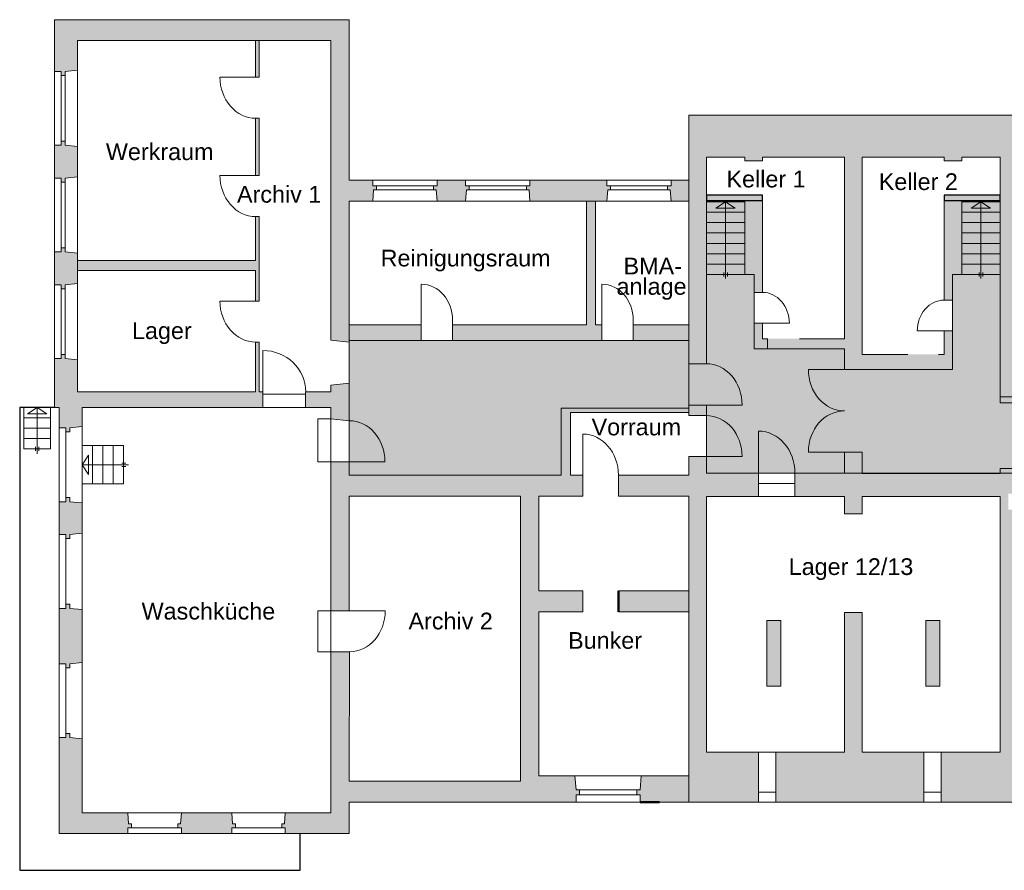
# Model space of a CAD drawing. Header units: inches. Extents: x -85 to 313, y 33 to 297.
# Tile 4 of 14: x 1 to 25, y 33 to 54. Entities that reach past the tile are written whole.
import ezdxf

# ---------------------------------------------------------------- set-up
doc = ezdxf.new("R2010")
doc.units = ezdxf.units.IN
doc.header["$MEASUREMENT"] = 0
doc.linetypes.add('AUSGEZOGEN', pattern=[0])
doc.linetypes.add('STRICHLINIE_S4', pattern=[0.9, 0.7, -0.2])
doc.layers.add('0_Feuerwehrelemente', color=7, linetype='Continuous', lineweight=13, true_color=0xb7d9b1)
for name, color, linetype, lineweight in [('1_Grundrisse', 10, 'Continuous', 25), ('XR$1$Fenster-Rahmen', 7, 'AUSGEZOGEN', 13), ('XR$1$Treppe Bauteile 1', 7, 'AUSGEZOGEN', 25), ('XR$1$Tür-Rahmen', 7, 'AUSGEZOGEN', 13), ('XR$1$Tür-Zarge', 7, 'AUSGEZOGEN', 13), ('XR$1$Türen', 7, 'AUSGEZOGEN', 35), ('XR$1$Wand Mauerwerk tr', 7, 'AUSGEZOGEN', 50), ('XR$2$STANDARD_1', 7, 'AUSGEZOGEN', 25)]:
    doc.layers.add(name, color=color, linetype=linetype, lineweight=lineweight)
doc.layers.add('1_Raumbezeichnung', color=7, linetype='Continuous', true_color=0x000000)
doc.layers.add('1_Schraffuren', color=7, linetype='Continuous')
doc.styles.add('ARIAL', font='arial.ttf')

msp = doc.modelspace()

# ---------------------------------------------------------------- hatches: boundary and pattern name
at = {"layer": '0_Feuerwehrelemente', "ltscale": 0.001, "true_color": 0x008351}
h = msp.add_hatch(color=126, dxfattribs=at)
h.dxf.hatch_style = 1
h.paths.add_polyline_path([(17.624, 49.535), (17.624, 45.493), (17.184, 45.493), (17.184, 44.469), (17.624, 44.469), (17.624, 42.786), (33.145, 42.786), (33.145, 37.958), (36.372, 37.958), (36.372, 39.224), (34.439, 39.224), (34.439, 46.893), (33.145, 46.893), (33.145, 45.854), (32.705, 45.854), (32.705, 50.891), (29.832, 50.891), (29.832, 49.901), (30.773, 49.901), (30.773, 46.606), (30.821, 46.101), (29.951, 44.676), (24.897, 44.676), (24.897, 49.535), (23.948, 49.535), (23.948, 47.704), (23.715, 47.704), (23.715, 45.349), (21.041, 45.349), (21.041, 45.864), (18.806, 45.864), (18.806, 47.704), (18.573, 47.704), (18.573, 49.535)])
at = {"layer": '0_Feuerwehrelemente', "ltscale": 0.001}
h = msp.add_hatch(color=256, dxfattribs=at)
h.dxf.hatch_style = 1
h.paths.add_polyline_path([(8.776, 46.069), (8.776, 42.735), (14.025, 42.735), (14.025, 44.391), (17.184, 44.391), (17.184, 46.069)])
at = {"layer": '1_Schraffuren', "ltscale": 0.001}
h = msp.add_hatch(color=256, dxfattribs=at)
h.dxf.hatch_style = 1
h.paths.add_polyline_path([(8.776, 54.017), (1.48, 54.017), (1.48, 52.737), (1.639, 52.737), (1.639, 52.635), (1.745, 52.635), (1.745, 52.737), (2.046, 52.767), (2.046, 53.499), (8.325, 53.499), (8.325, 46.073), (8.776, 46.028), (8.776, 49.525), (9.36, 49.525), (9.381, 49.799), (9.448, 49.799), (9.448, 49.901), (9.36, 49.901), (9.36, 50.043), (8.776, 50.043)])
h.paths.add_polyline_path([(2.046, 50.877), (1.745, 50.907), (1.745, 51.009), (1.639, 51.009), (1.639, 50.907), (1.48, 50.907), (1.48, 50.094), (1.639, 50.094), (1.639, 49.992), (1.745, 49.992), (1.745, 50.094), (2.046, 50.124)], flags=17)
h.paths.add_polyline_path([(2.046, 48.234), (1.745, 48.264), (1.745, 48.366), (1.639, 48.366), (1.639, 48.264), (1.48, 48.264), (1.48, 47.451), (1.639, 47.451), (1.639, 47.35), (1.745, 47.35), (1.745, 47.451), (2.046, 47.481)], flags=17)
h.paths.add_polyline_path([(6.636, 44.798), (6.548, 44.798), (6.548, 46.028), (6.459, 46.028), (6.459, 44.798), (5.575, 44.798), (2.046, 44.798), (2.046, 45.591), (1.745, 45.622), (1.745, 45.723), (1.639, 45.723), (1.639, 45.622), (1.48, 45.622), (1.48, 44.412), (1.595, 44.412), (1.595, 43.904), (1.754, 43.904), (1.754, 43.802), (1.86, 43.802), (1.86, 43.904), (2.161, 43.934), (2.161, 44.412), (6.636, 44.412)])
h.paths.add_polyline_path([(2.161, 42.044), (1.86, 42.074), (1.86, 42.176), (1.754, 42.176), (1.754, 42.074), (1.595, 42.074), (1.595, 41.261), (1.754, 41.261), (1.754, 41.16), (1.86, 41.16), (1.86, 41.261), (2.161, 41.292)])
h.paths.add_polyline_path([(2.161, 39.401), (1.86, 39.432), (1.86, 39.533), (1.754, 39.533), (1.754, 39.432), (1.595, 39.432), (1.595, 38.059), (1.754, 38.059), (1.754, 37.957), (1.86, 37.957), (1.86, 38.059), (2.161, 38.089)])
h.paths.add_polyline_path([(3.292, 34.37), (2.161, 34.37), (2.161, 36.199), (1.86, 36.229), (1.86, 36.331), (1.754, 36.331), (1.754, 36.229), (1.595, 36.229), (1.595, 33.851), (3.292, 33.851), (3.292, 33.993), (3.38, 33.993), (3.38, 34.095), (3.313, 34.095)])
h.paths.add_polyline_path([(5.868, 34.37), (4.619, 34.37), (4.598, 34.095), (4.53, 34.095), (4.53, 33.993), (4.619, 33.993), (4.619, 33.851), (5.868, 33.851), (5.868, 33.993), (5.956, 33.993), (5.956, 34.095), (5.889, 34.095)])
h.paths.add_polyline_path([(8.776, 34.633), (14.393, 34.633), (14.393, 34.816), (14.481, 34.816), (14.481, 34.938), (14.393, 34.938), (14.367, 35.283), (13.471, 35.283), (13.471, 39.349), (14.56, 39.349), (14.56, 39.867), (13.471, 39.867), (13.471, 42.216), (14.56, 42.216), (14.56, 42.735), (14.253, 42.735), (14.253, 44.289), (17.184, 44.289), (17.184, 44.391), (14.025, 44.391), (14.025, 42.735), (8.776, 42.735), (8.776, 43.066), (8.325, 43.066), (8.325, 39.374), (8.776, 39.374), (8.776, 42.216), (13.02, 42.216), (13.02, 35.152), (9.186, 35.152), (8.776, 35.152), (8.785, 38.357), (8.325, 38.357), (8.325, 34.37), (7.194, 34.37), (7.173, 34.095), (7.106, 34.095), (7.106, 33.993), (7.194, 33.993), (7.194, 33.851), (8.776, 33.851)])
h.paths.add_polyline_path([(17.184, 35.283), (16.011, 35.283), (15.985, 34.938), (15.896, 34.938), (15.896, 34.816), (15.985, 34.816), (15.985, 34.633), (16.462, 34.633), (17.184, 34.633)], flags=17)
h.paths.add_polyline_path([(17.184, 39.867), (15.444, 39.867), (15.444, 39.349), (17.184, 39.349)], flags=17)
h.paths.add_polyline_path([(18.91, 42.786), (17.624, 42.786), (17.624, 43.191), (17.184, 43.191), (17.184, 42.735), (15.444, 42.735), (15.444, 42.216), (17.184, 42.216), (17.184, 34.633), (18.91, 34.633), (18.91, 35.87), (17.624, 35.87), (17.624, 42.203), (18.91, 42.203), (18.91, 42.41)])
h.paths.add_polyline_path([(8.776, 45.012), (8.325, 44.966), (8.325, 44.798), (7.697, 44.798), (7.697, 44.412), (8.325, 44.412), (8.325, 44.127), (8.776, 44.082)])
h.paths.add_polyline_path([(10.559, 46.455), (8.776, 46.455), (8.776, 46.069), (10.559, 46.069), (10.559, 46.191)])
h.paths.add_polyline_path([(15.034, 46.455), (14.875, 46.455), (14.875, 48.64), (14.875, 49.525), (14.655, 49.525), (14.655, 48.376), (14.655, 46.455), (11.335, 46.455), (11.335, 46.069), (15.034, 46.069)])
h.paths.add_polyline_path([(15.158, 50.043), (13.251, 50.043), (13.251, 49.901), (13.163, 49.901), (13.163, 49.799), (13.23, 49.799), (13.251, 49.525), (15.158, 49.525), (15.179, 49.799), (15.246, 49.799), (15.246, 49.901), (15.158, 49.901)])
h.paths.add_polyline_path([(11.659, 50.043), (10.952, 50.043), (10.952, 49.901), (10.863, 49.901), (10.863, 49.799), (10.931, 49.799), (10.952, 49.525), (11.659, 49.525), (11.68, 49.799), (11.748, 49.799), (11.748, 49.901), (11.659, 49.901)])
h.paths.add_polyline_path([(17.184, 50.043), (16.75, 50.043), (16.75, 49.901), (16.661, 49.901), (16.661, 49.799), (16.729, 49.799), (16.75, 49.525), (17.184, 49.525)])
h.paths.add_polyline_path([(17.184, 46.455), (15.811, 46.455), (15.811, 46.069), (17.184, 46.069)])
h.paths.add_polyline_path([(17.624, 50.613), (18.573, 50.613), (18.573, 50.524), (19.013, 50.524), (19.013, 50.613), (21.041, 50.613), (21.041, 46.111), (19.137, 46.111), (19.137, 45.864), (21.041, 45.864), (21.041, 45.349), (23.371, 45.349), (23.371, 45.725), (21.481, 45.725), (21.481, 50.613), (23.508, 50.613), (23.508, 50.524), (23.948, 50.524), (23.948, 50.613), (24.897, 50.613), (24.897, 44.528), (25.337, 44.528), (25.337, 44.676), (29.435, 44.676), (29.435, 44.221), (29.875, 44.221), (29.875, 44.552), (30.153, 45.006), (29.792, 45.296), (29.722, 45.181), (25.337, 45.181), (25.337, 46.062), (25.467, 46.062), (25.467, 47.061), (25.337, 47.061), (25.337, 49.268), (25.579, 49.268), (25.579, 49.782), (25.665, 49.782), (25.665, 49.901), (25.337, 49.901), (25.337, 51.652), (17.184, 51.652), (17.184, 45.493), (17.624, 45.493), (17.624, 45.864)])
h.paths.add_polyline_path([(17.624, 44.469), (17.184, 44.469), (17.184, 44.207), (17.624, 44.207)])
h.paths.add_polyline_path([(26.752, 42.777), (25.337, 42.777), (25.337, 42.895), (24.897, 42.895), (24.897, 42.777), (21.481, 42.777), (21.481, 43.301), (21.041, 43.301), (21.041, 42.786), (19.816, 42.786), (19.816, 42.41), (19.816, 42.203), (21.041, 42.203), (21.041, 41.777), (21.481, 41.777), (21.481, 42.203), (24.897, 42.203), (24.897, 35.87), (23.439, 35.87), (23.439, 34.633), (26.718, 34.633), (26.718, 34.88), (26.631, 34.88), (26.631, 35.87), (25.337, 35.87), (25.337, 37.849), (25.449, 37.849), (25.449, 41.658), (25.665, 41.658), (25.665, 42.094), (25.665, 42.272), (26.752, 42.272)])
h.paths.add_polyline_path([(25.104, 42.272), (25.449, 42.272), (25.449, 41.876), (25.104, 41.876)], flags=16)
h.paths.add_polyline_path([(23.008, 35.87), (21.481, 35.87), (21.481, 39.333), (21.041, 39.333), (21.041, 35.87), (19.341, 35.87), (19.341, 34.633), (23.008, 34.633)])
h.paths.add_polyline_path([(19.462, 39.135), (19.117, 39.135), (19.117, 37.502), (19.462, 37.502)])
h.paths.add_polyline_path([(23.405, 39.135), (23.06, 39.135), (23.06, 37.502), (23.405, 37.502)], flags=17)
h.paths.add_polyline_path([(33.145, 43.291), (32.705, 43.291), (32.705, 42.777), (29.875, 42.777), (29.875, 43.232), (29.435, 43.232), (29.435, 42.777), (27.529, 42.777), (27.529, 42.272), (32.705, 42.272), (32.705, 37.324), (33.145, 37.324), (33.145, 37.453), (36.372, 37.453), (36.372, 34.484), (35.63, 34.484), (35.63, 33.97), (35.544, 33.97), (35.544, 33.851), (36.795, 33.851), (36.795, 33.97), (36.708, 33.97), (36.708, 34.484), (36.588, 34.484), (36.588, 38.086), (36.372, 38.086), (36.372, 37.958), (33.145, 37.958), (33.145, 39.224), (33.361, 39.224), (33.361, 39.6), (33.145, 39.6)])
h.paths.add_polyline_path([(33.145, 36.335), (32.705, 36.335), (32.705, 35.87), (31.42, 35.87), (31.42, 34.88), (31.333, 34.88), (31.333, 34.633), (32.705, 34.633), (32.705, 33.851), (34.595, 33.851), (34.595, 33.97), (34.508, 33.97), (34.508, 34.484), (33.145, 34.484)])
h.paths.add_polyline_path([(30.341, 35.87), (29.565, 35.87), (29.565, 34.88), (29.478, 34.88), (29.478, 34.633), (30.427, 34.633), (30.427, 34.88), (30.341, 34.88)], flags=17)
h.paths.add_polyline_path([(28.486, 35.87), (27.71, 35.87), (27.71, 34.88), (27.624, 34.88), (27.624, 34.633), (28.573, 34.633), (28.573, 34.88), (28.486, 34.88)], flags=17)
h.paths.add_polyline_path([(39.987, 39.818), (39.883, 39.818), (39.883, 39.719), (39.435, 39.719), (39.435, 39.6), (37.847, 39.6), (37.847, 39.224), (39.435, 39.224), (39.435, 34.484), (37.83, 34.484), (37.83, 33.97), (37.744, 33.97), (37.744, 33.851), (39.987, 33.851)])
h.paths.add_polyline_path([(36.984, 39.6), (36.855, 39.6), (36.855, 41.352), (39.435, 41.352), (39.435, 40.906), (39.883, 40.906), (39.883, 40.807), (39.987, 40.807), (39.987, 41.797), (39.883, 41.797), (39.883, 41.698), (39.435, 41.698), (39.435, 41.599), (36.855, 41.599), (36.855, 42.242), (36.639, 42.242), (36.639, 39.6), (34.767, 39.6), (34.767, 42.638), (34.439, 42.638), (34.439, 39.6), (34.224, 39.6), (34.224, 39.224), (36.372, 39.224), (36.372, 39.076), (36.588, 39.076), (36.588, 39.224), (36.984, 39.224)])
h.paths.add_polyline_path([(39.987, 45.211), (39.883, 45.211), (39.883, 45.112), (39.435, 45.112), (39.435, 44.32), (34.767, 44.32), (34.767, 45.013), (34.439, 45.013), (34.439, 43.677), (34.767, 43.677), (34.767, 44.073), (39.435, 44.073), (39.435, 43.182), (39.883, 43.182), (39.883, 43.083), (39.987, 43.083)])
h.paths.add_polyline_path([(39.987, 54.017), (38.52, 54.017), (38.52, 53.899), (38.606, 53.899), (38.606, 53.384), (39.435, 53.384), (39.435, 47.398), (37.45, 47.398), (37.45, 46.893), (39.435, 46.893), (39.435, 46.596), (39.883, 46.596), (39.883, 46.497), (39.987, 46.497)])
h.paths.add_polyline_path([(30.773, 49.901), (29.832, 49.901), (29.832, 50.891), (30.764, 50.891), (30.764, 51.652), (29.392, 51.652), (29.392, 49.901), (29.064, 49.901), (29.064, 49.782), (29.151, 49.782), (29.151, 49.268), (30.333, 49.268), (30.333, 46.18), (30.263, 46.066), (30.623, 45.776), (30.821, 46.101), (31.023, 46.101), (31.023, 46.606), (30.773, 46.606)])
h.paths.add_polyline_path([(27.856, 49.782), (27.943, 49.782), (27.943, 49.901), (26.787, 49.901), (26.787, 49.782), (26.873, 49.782), (26.873, 49.268), (27.856, 49.268)], flags=17)
h.paths.add_polyline_path([(33.145, 53.384), (33.689, 53.384), (33.689, 53.899), (33.775, 53.899), (33.775, 54.017), (32.705, 54.017), (32.705, 51.652), (31.799, 51.652), (31.799, 50.891), (32.705, 50.891), (32.705, 47.497), (33.145, 47.497)])
h.paths.add_polyline_path([(18.806, 47.261), (19.013, 47.261), (19.013, 49.535), (18.573, 49.535), (18.573, 47.704), (18.806, 47.704)], flags=17)
h.paths.add_polyline_path([(19.013, 46.499), (18.806, 46.499), (18.806, 45.864), (19.137, 45.864), (19.137, 46.111), (19.013, 46.111)], flags=17)
h.paths.add_polyline_path([(23.508, 47.07), (23.715, 47.07), (23.715, 47.704), (23.948, 47.704), (23.948, 49.535), (23.508, 49.535)], flags=17)
h.paths.add_polyline_path([(23.715, 46.308), (23.508, 46.308), (23.508, 45.725), (23.371, 45.725), (23.371, 45.349), (23.715, 45.349)], flags=17)
h.paths.add_polyline_path([(33.343, 46.893), (33.343, 47.398), (33.145, 47.398), (33.145, 47.497), (32.705, 47.497), (32.705, 46.606), (32.489, 46.606), (32.489, 46.101), (32.705, 46.101), (32.705, 45.854), (33.145, 45.854), (33.145, 46.893)])
h.paths.add_polyline_path([(34.333, 47.398), (34.333, 46.893), (34.439, 46.893), (34.439, 46.052), (34.767, 46.052), (34.767, 46.893), (36.76, 46.893), (36.76, 47.398), (36.51, 47.398), (36.51, 53.384), (37.14, 53.384), (37.14, 53.899), (37.226, 53.899), (37.226, 54.017), (35.069, 54.017), (35.069, 53.899), (35.155, 53.899), (35.155, 53.384), (36.07, 53.384), (36.07, 47.398)])
h = msp.add_hatch(color=256, dxfattribs=at)
h.dxf.hatch_style = 1
h.paths.add_polyline_path([(6.548, 49.138), (6.459, 49.138), (6.459, 48.047), (2.046, 48.047), (2.046, 47.807), (6.459, 47.807), (6.459, 47.045), (6.548, 47.045)])
h.paths.add_polyline_path([(6.548, 51.575), (6.459, 51.575), (6.459, 50.345), (6.459, 50.155), (6.548, 50.155), (6.548, 50.917)])
h.paths.add_polyline_path([(6.548, 53.499), (6.459, 53.499), (6.459, 52.592), (6.548, 52.592)])
h = msp.add_hatch(color=256, dxfattribs=at)
h.dxf.hatch_style = 1
h.paths.add_polyline_path([(17.624, 49.535), (19.013, 49.535), (19.013, 49.673), (17.624, 49.673)])
h = msp.add_hatch(color=256, dxfattribs=at)
h.dxf.hatch_style = 1
h.paths.add_polyline_path([(23.508, 49.535), (24.897, 49.535), (24.897, 49.673), (23.508, 49.673)])

# ---------------------------------------------------------------- linework, layer by layer
at = {"layer": '0_Feuerwehrelemente', "color": 126, "ltscale": 0.001, "true_color": 0x008351}
msp.add_lwpolyline([(29.951, 44.676), (24.897, 44.676), (24.897, 49.535), (23.948, 49.535), (23.948, 47.704), (23.715, 47.704), (23.715, 45.349), (21.041, 45.349), (21.041, 45.864), (18.806, 45.864), (18.806, 47.704), (18.573, 47.704), (18.573, 49.535), (17.624, 49.535), (17.624, 45.493), (17.184, 45.493), (17.184, 44.469), (17.624, 44.469), (17.624, 42.786), (33.145, 42.786)], dxfattribs=at)
at = {"layer": '0_Feuerwehrelemente', "ltscale": 0.001}
msp.add_lwpolyline([(8.776, 46.069), (8.776, 42.735), (14.025, 42.735), (14.025, 44.391), (17.184, 44.391), (17.184, 46.069)], close=True, dxfattribs=at)
at = {"layer": '1_Grundrisse', "color": 7, "ltscale": 0.001}
for points in [[(17.624, 49.535), (19.013, 49.535), (19.013, 49.673), (17.624, 49.673)], [(23.508, 49.535), (24.897, 49.535), (24.897, 49.673), (23.508, 49.673)]]:
    msp.add_lwpolyline(points, close=True, dxfattribs=at)
msp.add_lwpolyline([(1.48, 44.412), (0.615, 44.412), (0.615, 32.942), (7.56, 32.942), (7.56, 33.851)], dxfattribs=at)
at = {"layer": 'XR$1$Fenster-Rahmen', "color": 7, "linetype": 'AUSGEZOGEN', "lineweight": 13}
for p, q in [((1.639, 52.635), (1.639, 51.009)), ((1.745, 52.635), (1.745, 51.009)), ((1.639, 49.992), (1.639, 48.366)), ((1.745, 49.992), (1.745, 48.366)), ((10.863, 49.901), (9.448, 49.901)), ((9.448, 49.799), (10.863, 49.799)), ((11.748, 49.901), (13.163, 49.901)), ((13.163, 49.799), (11.748, 49.799)), ((15.246, 49.901), (16.661, 49.901)), ((16.661, 49.799), (15.246, 49.799)), ((1.48, 47.451), (1.48, 48.264)), ((2.046, 47.481), (2.046, 48.234)), ((1.639, 45.723), (1.639, 47.35)), ((1.745, 45.723), (1.745, 47.35)), ((17.624, 45.493), (17.624, 45.864)), ((1.754, 42.176), (1.754, 43.802)), ((1.754, 41.16), (1.754, 39.533)), ((1.754, 37.957), (1.754, 36.331)), ((1.595, 36.229), (1.754, 36.229)), ((1.754, 36.229), (1.754, 36.331)), ((1.754, 36.331), (1.86, 36.331)), ((1.86, 36.331), (1.86, 36.229)), ((1.86, 36.229), (2.161, 36.199)), ((14.481, 34.938), (15.896, 34.938)), ((18.91, 34.88), (19.341, 34.88)), ((23.008, 34.88), (23.439, 34.88)), ((14.481, 34.816), (15.896, 34.816)), ((4.53, 33.993), (3.38, 33.993)), ((5.956, 33.993), (7.106, 33.993))]:
    msp.add_line(p, q, dxfattribs=at)
for points in [[(1.48, 52.737), (1.48, 50.907), (1.639, 50.907), (1.639, 51.009), (1.745, 51.009), (1.745, 50.907), (2.046, 50.877), (2.046, 52.767), (1.745, 52.737), (1.745, 52.635), (1.639, 52.635), (1.639, 52.737), (1.48, 52.737)], [(10.952, 49.525), (10.931, 49.799), (10.863, 49.799), (10.863, 49.901), (10.952, 49.901), (10.952, 50.043), (9.36, 50.043), (9.36, 49.901), (9.448, 49.901), (9.448, 49.799), (9.381, 49.799), (9.36, 49.525), (10.952, 49.525)], [(10.952, 50.043), (10.952, 49.901), (10.863, 49.901), (10.863, 49.799), (10.931, 49.799), (10.952, 49.525), (11.659, 49.525), (11.68, 49.799), (11.748, 49.799), (11.748, 49.901), (11.659, 49.901), (11.659, 50.043), (10.952, 50.043)], [(11.659, 49.525), (11.68, 49.799), (11.748, 49.799), (11.748, 49.901), (11.659, 49.901), (11.659, 50.043), (13.251, 50.043), (13.251, 49.901), (13.163, 49.901), (13.163, 49.799), (13.23, 49.799), (13.251, 49.525), (11.659, 49.525)], [(15.158, 49.525), (15.179, 49.799), (15.246, 49.799), (15.246, 49.901), (15.158, 49.901), (15.158, 50.043), (16.75, 50.043), (16.75, 49.901), (16.661, 49.901), (16.661, 49.799), (16.729, 49.799), (16.75, 49.525), (15.158, 49.525)], [(18.91, 34.633), (18.91, 35.87), (19.341, 35.87), (19.341, 34.633), (18.91, 34.633)], [(23.008, 34.633), (23.008, 35.87), (23.439, 35.87), (23.439, 34.633), (23.008, 34.633)], [(14.393, 34.633), (15.985, 34.633), (15.985, 34.816), (15.896, 34.816), (15.896, 34.938), (15.985, 34.938), (16.011, 35.283), (14.367, 35.283), (14.393, 34.938), (14.481, 34.938), (14.481, 34.816), (14.393, 34.816), (14.393, 34.633)], [(4.619, 34.37), (4.598, 34.095), (4.53, 34.095), (4.53, 33.993), (4.619, 33.993), (4.619, 33.851), (3.292, 33.851), (3.292, 33.993), (3.38, 33.993), (3.38, 34.095), (3.313, 34.095), (3.292, 34.37), (4.619, 34.37)], [(4.619, 34.37), (5.868, 34.37), (5.889, 34.095), (5.956, 34.095), (5.956, 33.993), (5.868, 33.993), (5.868, 33.851), (4.619, 33.851), (4.619, 33.993), (4.53, 33.993), (4.53, 34.095), (4.598, 34.095), (4.619, 34.37)], [(5.868, 34.37), (5.889, 34.095), (5.956, 34.095), (5.956, 33.993), (5.868, 33.993), (5.868, 33.851), (7.194, 33.851), (7.194, 33.993), (7.106, 33.993), (7.106, 34.095), (7.173, 34.095), (7.194, 34.37), (5.868, 34.37)]]:
    msp.add_lwpolyline(points, close=True, dxfattribs=at)
for points in [[(1.48, 50.907), (1.639, 50.907), (1.639, 51.009), (1.745, 51.009), (1.745, 50.907), (2.046, 50.877), (2.046, 50.124), (1.745, 50.094), (1.745, 49.992), (1.639, 49.992), (1.639, 50.094), (1.48, 50.094), (1.48, 50.907), (1.639, 50.907), (1.639, 51.009), (1.745, 51.009), (1.745, 50.907), (2.046, 50.877)], [(1.48, 50.094), (1.48, 48.264), (1.639, 48.264), (1.639, 48.366), (1.745, 48.366), (1.745, 48.264), (2.046, 48.234), (2.046, 50.124), (1.745, 50.094), (1.745, 49.992), (1.639, 49.992), (1.639, 50.094), (1.48, 50.094)], [(1.48, 48.264), (1.639, 48.264), (1.639, 48.366), (1.745, 48.366), (1.745, 48.264), (2.046, 48.234)], [(1.48, 47.451), (1.639, 47.451), (1.639, 47.35), (1.745, 47.35), (1.745, 47.451), (2.046, 47.481)], [(1.48, 45.622), (1.48, 47.451), (1.639, 47.451), (1.639, 47.35), (1.745, 47.35), (1.745, 47.451), (2.046, 47.481), (2.046, 45.591), (1.745, 45.622), (1.745, 45.723), (1.639, 45.723), (1.639, 45.622), (1.48, 45.622)], [(1.595, 43.904), (1.754, 43.904), (1.754, 43.802), (1.86, 43.802), (1.86, 43.904), (2.161, 43.934)], [(1.595, 42.074), (1.595, 43.904), (1.754, 43.904), (1.754, 43.802), (1.86, 43.802), (1.86, 43.904), (2.161, 43.934), (2.161, 42.044), (1.86, 42.074), (1.86, 42.176), (1.754, 42.176), (1.754, 42.074), (1.595, 42.074)], [(1.595, 42.074), (1.754, 42.074), (1.754, 42.176), (1.86, 42.176), (1.86, 42.074), (2.161, 42.044), (2.161, 41.292), (1.86, 41.261), (1.86, 41.16), (1.754, 41.16), (1.754, 41.261), (1.595, 41.261), (1.595, 42.074), (1.754, 42.074), (1.754, 42.176), (1.86, 42.176), (1.86, 42.074), (2.161, 42.044)], [(1.595, 41.261), (1.595, 39.432), (1.754, 39.432), (1.754, 39.533), (1.86, 39.533), (1.86, 39.432), (2.161, 39.401), (2.161, 41.292), (1.86, 41.261), (1.86, 41.16), (1.754, 41.16), (1.754, 41.261), (1.595, 41.261)], [(1.595, 38.059), (1.595, 36.229), (1.754, 36.229), (1.754, 36.331), (1.86, 36.331), (1.86, 36.229), (2.161, 36.199), (2.161, 38.089), (1.86, 38.059), (1.86, 37.957), (1.754, 37.957), (1.754, 38.059), (1.595, 38.059)]]:
    msp.add_lwpolyline(points, dxfattribs=at)
at = {"layer": 'XR$1$Treppe Bauteile 1', "color": 7, "linetype": 'AUSGEZOGEN', "lineweight": 13}
for p, q in [((17.624, 49.505), (18.573, 49.505)), ((18.099, 49.505), (17.86, 49.347)), ((18.099, 49.505), (18.099, 47.605)), ((18.099, 49.505), (18.338, 49.347)), ((24.897, 49.505), (23.948, 49.505)), ((24.423, 49.505), (24.184, 49.347)), ((24.423, 49.505), (24.423, 47.605)), ((24.423, 49.505), (24.662, 49.347)), ((17.86, 49.347), (18.338, 49.347)), ((24.184, 49.347), (24.662, 49.347)), ((17.624, 49.248), (18.573, 49.248)), ((24.897, 49.248), (23.948, 49.248)), ((17.624, 48.991), (18.573, 48.991)), ((24.897, 48.991), (23.948, 48.991)), ((17.624, 48.733), (18.573, 48.733)), ((24.897, 48.733), (23.948, 48.733)), ((17.624, 48.476), (18.573, 48.476)), ((24.897, 48.476), (23.948, 48.476)), ((17.624, 48.219), (18.573, 48.219)), ((24.897, 48.219), (23.948, 48.219)), ((17.624, 47.962), (18.573, 47.962)), ((24.897, 47.962), (23.948, 47.962)), ((17.624, 47.704), (18.573, 47.704)), ((18.056, 47.754), (18.056, 47.655)), ((18.142, 47.754), (18.142, 47.655)), ((24.897, 47.704), (23.948, 47.704)), ((24.38, 47.754), (24.38, 47.655)), ((24.466, 47.754), (24.466, 47.655)), ((0.718, 43.383), (0.718, 44.412)), ((1.048, 44.412), (0.808, 44.254)), ((1.048, 44.412), (1.048, 43.265)), ((1.048, 44.412), (1.287, 44.254)), ((1.377, 43.383), (1.377, 44.412)), ((1.377, 44.155), (0.718, 44.155)), ((0.808, 44.254), (1.287, 44.254)), ((1.377, 43.897), (0.718, 43.897)), ((1.377, 43.64), (0.718, 43.64)), ((1.004, 43.432), (1.004, 43.333)), ((1.091, 43.432), (1.091, 43.333)), ((3.19, 43.464), (2.161, 43.464)), ((2.418, 43.464), (2.418, 42.515)), ((2.676, 43.464), (2.676, 42.515)), ((2.933, 43.464), (2.933, 42.515)), ((3.19, 43.464), (3.19, 42.515)), ((1.377, 43.383), (0.718, 43.383)), ((2.161, 42.989), (2.319, 43.228)), ((2.319, 42.75), (2.319, 43.228)), ((2.161, 42.989), (3.309, 42.989)), ((2.161, 42.989), (2.319, 42.75)), ((3.141, 43.032), (3.24, 43.032)), ((3.141, 42.946), (3.24, 42.946)), ((3.19, 42.515), (2.161, 42.515))]:
    msp.add_line(p, q, dxfattribs=at)
at = {"layer": 'XR$1$Tür-Rahmen', "color": 7, "linetype": 'AUSGEZOGEN', "lineweight": 13}
for p, q in [((10.559, 46.573), (10.559, 47.464)), ((15.034, 46.573), (15.034, 47.464)), ((18.806, 46.499), (19.678, 46.499)), ((23.715, 46.308), (22.844, 46.308)), ((6.636, 44.798), (6.636, 45.822)), ((21.041, 45.349), (20.148, 45.349)), ((18.91, 42.786), (18.91, 43.825)), ((21.041, 43.301), (20.148, 43.301))]:
    msp.add_line(p, q, dxfattribs=at)
for centre, major_axis, ratio, start_param, end_param in [((10.559, 46.573), (0, 0.891), 0.871894, 4.712389, 6.283185), ((15.034, 46.573), (0, 0.891), 0.871894, 4.712389, 6.283185), ((19.013, 46.499), (0, -0.762), 0.871894, 1.570796, 3.141593), ((6.636, 44.798), (-1.063, 0), 0.962605, 3.141593, 4.712389), ((21.041, 45.349), (0, 1.024), 0.871894, 1.570796, 3.141593), ((21.041, 43.301), (0, -1.024), 0.871894, 3.141593, 4.712389), ((18.91, 42.786), (0, 1.039), 0.871894, 4.712389, 6.283185)]:
    msp.add_ellipse(centre, major_axis=major_axis, ratio=ratio, start_param=start_param, end_param=end_param, dxfattribs=at)
at = {"layer": 'XR$1$Tür-Rahmen', "color": 7, "linetype": 'AUSGEZOGEN', "lineweight": 13, "extrusion": (0, 0, -1)}
msp.add_ellipse((23.508, 46.308), major_axis=(0, -0.762), ratio=0.871894, start_param=1.570796, end_param=3.141593, dxfattribs=at)
at = {"layer": 'XR$1$Tür-Zarge', "color": 7, "linetype": 'AUSGEZOGEN', "lineweight": 13}
for p, q in [((7.698, 44.739), (6.636, 44.739)), ((7.697, 44.412), (6.636, 44.412)), ((7.999, 44.127), (7.999, 43.066)), ((7.999, 44.127), (8.325, 44.127)), ((8.325, 44.127), (8.325, 43.066)), ((7.999, 43.066), (8.325, 43.066)), ((8.325, 43.066), (8.325, 39.374)), ((18.91, 42.529), (19.816, 42.529)), ((18.91, 42.203), (19.816, 42.203)), ((7.999, 39.374), (7.999, 38.357)), ((7.999, 39.374), (8.325, 39.374)), ((8.325, 39.374), (8.325, 38.357)), ((7.999, 38.357), (8.325, 38.357))]:
    msp.add_line(p, q, dxfattribs=at)
at = {"layer": 'XR$1$Türen', "color": 7, "linetype": 'AUSGEZOGEN', "lineweight": 13}
for p, q in [((6.459, 52.592), (5.575, 52.592)), ((6.459, 50.155), (5.575, 50.155)), ((6.459, 47.045), (5.575, 47.045)), ((17.624, 44.469), (18.509, 44.469)), ((14.56, 42.735), (14.56, 43.751)), ((17.624, 43.191), (18.509, 43.191)), ((8.776, 43.066), (9.661, 43.066)), ((8.785, 39.374), (9.669, 39.374))]:
    msp.add_line(p, q, dxfattribs=at)
for centre, major_axis, ratio, start_param, end_param in [((6.459, 52.592), (0, 1.016), 0.870064, 1.570796, 3.141593), ((6.459, 50.155), (0, 1.016), 0.870064, 1.570796, 3.141593), ((6.459, 47.045), (0, 1.016), 0.870064, 1.570796, 3.141593), ((17.624, 44.469), (0, -1.024), 0.863522, 1.570796, 3.141593), ((17.624, 43.191), (0, -1.016), 0.870064, 1.570796, 3.141593), ((8.776, 43.066), (0, -1.016), 0.870064, 1.570796, 3.141593), ((14.56, 42.735), (0, 1.016), 0.870064, 4.712389, 6.283185), ((8.785, 39.374), (0, 1.016), 0.870064, 3.141593, 4.712389)]:
    msp.add_ellipse(centre, major_axis=major_axis, ratio=ratio, start_param=start_param, end_param=end_param, dxfattribs=at)
at = {"layer": 'XR$1$Wand Mauerwerk tr', "color": 7, "linetype": 'AUSGEZOGEN', "lineweight": 13}
for p, q in [((8.776, 54.017), (1.48, 54.017)), ((8.776, 54.017), (8.776, 50.043)), ((8.325, 53.499), (2.046, 53.499)), ((6.459, 52.592), (6.459, 53.499)), ((6.548, 52.592), (6.548, 53.499)), ((8.325, 53.499), (8.325, 46.073)), ((6.459, 52.592), (6.548, 52.592)), ((6.459, 51.575), (6.548, 51.575)), ((6.459, 51.575), (6.548, 51.575)), ((6.459, 50.345), (6.459, 51.575)), ((6.548, 50.345), (6.548, 51.575)), ((17.184, 51.652), (25.337, 51.652)), ((17.184, 51.652), (17.184, 45.493)), ((6.459, 50.155), (6.459, 50.917)), ((6.548, 50.155), (6.548, 50.917)), ((17.624, 50.613), (17.624, 45.864)), ((17.624, 50.613), (18.573, 50.613)), ((18.573, 50.613), (18.573, 50.524)), ((18.573, 50.524), (19.013, 50.524)), ((19.013, 50.613), (19.013, 50.524)), ((19.013, 50.613), (21.041, 50.613)), ((21.041, 50.613), (21.041, 46.111)), ((21.481, 50.613), (21.481, 45.725)), ((21.481, 50.613), (23.508, 50.613)), ((23.508, 50.613), (23.508, 50.524)), ((23.948, 50.524), (23.508, 50.524)), ((23.948, 50.613), (24.897, 50.613)), ((23.948, 50.613), (23.948, 50.524)), ((24.897, 50.613), (24.897, 44.528)), ((6.459, 50.155), (6.548, 50.155)), ((17.184, 50.043), (12.884, 50.043)), ((8.776, 49.525), (8.776, 46.028)), ((17.184, 49.525), (13.201, 49.525)), ((14.655, 49.525), (14.655, 48.376)), ((14.875, 49.525), (14.875, 48.376)), ((18.573, 49.535), (19.013, 49.535)), ((18.573, 49.535), (18.573, 47.704)), ((19.013, 49.535), (19.013, 47.261)), ((23.948, 49.535), (23.508, 49.535)), ((23.508, 49.535), (23.508, 47.07)), ((23.948, 49.535), (23.948, 47.704)), ((6.459, 49.138), (6.548, 49.138)), ((6.459, 49.138), (6.548, 49.138)), ((6.459, 48.047), (6.459, 49.138)), ((6.548, 47.045), (6.548, 49.138)), ((14.655, 48.64), (14.655, 46.455)), ((14.875, 48.64), (14.875, 46.455)), ((6.459, 48.047), (2.046, 48.047)), ((6.459, 47.807), (2.046, 47.807)), ((6.459, 47.045), (6.459, 47.807)), ((18.573, 47.704), (18.806, 47.704)), ((18.806, 47.704), (18.806, 47.261)), ((18.806, 47.704), (18.806, 47.261)), ((23.948, 47.704), (23.715, 47.704)), ((23.715, 47.704), (23.715, 47.07)), ((23.715, 47.704), (23.715, 47.07)), ((18.806, 47.261), (19.013, 47.261)), ((23.715, 47.07), (23.508, 47.07)), ((6.459, 47.045), (6.548, 47.045)), ((10.559, 46.455), (8.776, 46.455)), ((10.559, 46.573), (10.559, 46.069)), ((10.559, 46.455), (10.559, 46.069)), ((11.335, 46.573), (11.335, 46.069)), ((14.655, 46.455), (11.335, 46.455)), ((15.034, 46.455), (14.875, 46.455)), ((15.034, 46.573), (15.034, 46.069)), ((15.811, 46.573), (15.811, 46.069)), ((17.184, 46.455), (15.811, 46.455)), ((18.806, 46.499), (18.806, 45.864)), ((19.013, 46.499), (19.013, 46.111)), ((10.559, 46.191), (10.559, 46.069)), ((15.034, 46.191), (15.034, 46.069)), ((19.013, 46.111), (19.137, 46.111)), ((19.137, 45.864), (19.137, 46.111)), ((19.929, 46.111), (21.041, 46.111)), ((23.715, 46.308), (23.508, 46.308)), ((23.508, 46.308), (23.508, 45.725)), ((23.715, 46.308), (23.715, 45.349)), ((6.459, 46.028), (6.548, 46.028)), ((6.459, 46.028), (6.548, 46.028)), ((6.459, 44.798), (6.459, 46.028)), ((6.548, 44.798), (6.548, 46.028)), ((8.325, 46.073), (8.776, 46.028)), ((10.559, 46.069), (8.776, 46.069)), ((15.034, 46.069), (11.335, 46.069)), ((17.184, 46.069), (15.811, 46.069)), ((18.806, 45.864), (19.137, 45.864)), ((19.929, 45.864), (21.041, 45.864)), ((21.041, 45.864), (21.041, 45.349)), ((21.481, 45.725), (22.609, 45.725)), ((23.371, 45.725), (23.508, 45.725)), ((17.184, 45.493), (17.624, 45.493)), ((21.041, 45.349), (22.609, 45.349)), ((23.371, 45.349), (23.715, 45.349)), ((8.325, 44.966), (8.776, 45.012)), ((8.325, 44.798), (8.325, 44.966)), ((8.776, 45.012), (8.776, 44.082)), ((5.575, 44.798), (2.046, 44.798)), ((5.575, 44.798), (6.459, 44.798)), ((6.548, 44.798), (6.636, 44.798)), ((6.636, 44.798), (6.636, 44.412)), ((7.697, 44.798), (8.325, 44.798)), ((7.697, 44.798), (7.697, 44.412)), ((7.697, 44.412), (8.325, 44.412)), ((8.325, 44.412), (8.325, 44.127)), ((17.184, 44.391), (14.025, 44.391)), ((14.025, 42.735), (14.025, 44.391)), ((17.184, 44.469), (17.184, 44.207)), ((17.184, 44.469), (17.624, 44.469)), ((17.624, 44.469), (17.624, 44.207)), ((24.897, 44.528), (25.337, 44.528)), ((14.253, 42.735), (14.253, 44.289)), ((17.184, 44.289), (14.253, 44.289)), ((17.184, 44.207), (17.624, 44.207)), ((8.325, 44.127), (8.776, 44.082)), ((17.184, 43.191), (17.624, 43.191)), ((17.184, 43.191), (17.184, 42.735)), ((17.624, 43.191), (17.624, 42.786)), ((21.041, 43.301), (21.041, 42.786)), ((21.041, 43.301), (21.481, 43.301)), ((21.481, 43.301), (21.481, 42.777)), ((8.325, 43.066), (8.776, 43.066)), ((8.776, 43.066), (8.776, 42.735)), ((14.025, 42.735), (8.776, 42.735)), ((14.56, 42.735), (14.253, 42.735)), ((14.56, 42.216), (14.56, 42.735)), ((17.184, 42.735), (15.444, 42.735)), ((15.444, 42.216), (15.444, 42.735)), ((17.624, 42.786), (18.91, 42.786)), ((18.91, 42.786), (18.91, 42.41)), ((19.816, 42.786), (19.816, 42.41)), ((19.816, 42.786), (21.041, 42.786)), ((21.481, 42.777), (24.897, 42.777)), ((24.897, 42.895), (25.337, 42.895)), ((24.897, 42.777), (24.897, 42.895)), ((8.776, 42.216), (8.776, 39.374)), ((13.02, 42.216), (8.776, 42.216)), ((13.02, 42.216), (13.02, 35.152)), ((13.471, 39.867), (13.471, 42.216)), ((14.56, 42.216), (13.471, 42.216)), ((17.184, 42.216), (15.444, 42.216)), ((17.184, 42.216), (17.184, 34.633)), ((17.624, 42.203), (18.91, 42.203)), ((17.624, 42.203), (17.624, 35.87)), ((18.91, 42.41), (18.91, 42.203)), ((21.041, 42.203), (21.041, 41.777)), ((21.481, 42.203), (24.897, 42.203)), ((21.481, 42.203), (21.481, 41.777)), ((24.897, 42.203), (24.897, 35.87)), ((21.041, 41.777), (21.481, 41.777)), ((14.56, 39.867), (13.471, 39.867)), ((14.56, 39.349), (14.56, 39.867)), ((17.184, 39.867), (15.444, 39.867)), ((15.444, 39.349), (15.444, 39.867)), ((8.325, 39.374), (8.776, 39.374)), ((8.776, 39.374), (8.785, 39.374)), ((14.56, 39.349), (13.471, 39.349)), ((13.471, 39.349), (13.471, 35.283)), ((17.184, 39.349), (15.444, 39.349)), ((21.041, 39.333), (21.041, 35.87)), ((21.041, 39.333), (21.481, 39.333)), ((21.481, 39.333), (21.481, 35.87)), ((19.117, 39.135), (19.462, 39.135)), ((19.117, 39.135), (19.117, 37.502)), ((19.462, 39.135), (19.462, 37.502)), ((23.06, 39.135), (23.405, 39.135)), ((23.06, 39.135), (23.06, 37.502)), ((23.405, 39.135), (23.405, 37.502)), ((8.325, 38.357), (8.776, 38.357)), ((8.325, 38.357), (8.325, 34.37)), ((19.117, 37.502), (19.462, 37.502)), ((23.06, 37.502), (23.405, 37.502)), ((1.595, 33.851), (1.595, 37.247)), ((17.624, 35.87), (18.91, 35.87)), ((18.91, 35.87), (18.91, 34.633)), ((19.341, 35.87), (19.341, 34.633)), ((19.341, 35.87), (21.041, 35.87)), ((21.481, 35.87), (23.008, 35.87)), ((23.008, 35.87), (23.008, 34.633)), ((23.439, 35.87), (23.439, 34.633)), ((23.439, 35.87), (24.897, 35.87)), ((13.02, 35.152), (9.186, 35.152)), ((17.184, 35.283), (13.471, 35.283)), ((15.985, 34.633), (8.776, 34.633)), ((8.776, 34.633), (8.776, 33.851)), ((16.392, 34.633), (18.91, 34.633)), ((19.341, 34.633), (23.008, 34.633)), ((23.439, 34.633), (26.718, 34.633)), ((3.292, 33.851), (1.595, 33.851))]:
    msp.add_line(p, q, dxfattribs=at)
at = {"layer": 'XR$1$Wand Mauerwerk tr', "color": 7, "linetype": 'STRICHLINIE_S4', "lineweight": 50}
for p, q in [((15.444, 39.867), (15.444, 39.349)), ((15.985, 34.633), (16.462, 34.633))]:
    msp.add_line(p, q, dxfattribs=at)
at = {"layer": 'XR$1$Wand Mauerwerk tr', "color": 7, "linetype": 'AUSGEZOGEN', "lineweight": 13}
for points in [[(2.046, 53.499), (2.046, 52.767), (1.745, 52.737), (1.745, 52.635), (1.639, 52.635), (1.639, 52.737), (1.48, 52.737), (1.48, 54.017)], [(8.776, 49.525), (9.36, 49.525), (9.381, 49.799), (9.448, 49.799), (9.448, 49.901), (9.36, 49.901), (9.36, 50.043), (8.776, 50.043)], [(1.48, 45.622), (1.639, 45.622), (1.639, 45.723), (1.745, 45.723), (1.745, 45.622), (2.046, 45.591), (2.046, 44.798)], [(1.48, 45.622), (1.48, 44.412), (1.595, 44.412), (1.595, 37.247)], [(3.292, 33.851), (3.292, 33.993), (3.38, 33.993), (3.38, 34.095), (3.313, 34.095), (3.292, 34.37), (2.161, 34.37), (2.161, 44.412), (6.636, 44.412)], [(19.816, 42.41), (19.816, 42.203), (21.041, 42.203)], [(8.785, 38.357), (8.776, 35.152), (9.276, 35.152)], [(8.325, 34.37), (7.194, 34.37), (7.173, 34.095), (7.106, 34.095), (7.106, 33.993), (7.194, 33.993), (7.194, 33.851), (8.776, 33.851)]]:
    msp.add_lwpolyline(points, dxfattribs=at)
at = {"layer": 'XR$2$STANDARD_1', "color": 7, "linetype": 'STRICHLINIE_S4', "lineweight": 25}
msp.add_line((2.046, 50.124), (2.046, 50.121), dxfattribs=at)

# ---------------------------------------------------------------- texts
at = {"layer": '1_Raumbezeichnung', "color": 7, "linetype": 'Continuous', "style": 'ARIAL'}
for s, height, p in [('Werkraum', 0.4138, (2.75, 50.539)), ('Keller 1', 0.4138, (18.12, 49.862)), ('Keller 2', 0.4138, (21.891, 49.797)), ('Archiv 1', 0.4138, (5.997, 49.484)), ('Reinigungsraum', 0.41383, (9.554, 47.904)), ('BMA-', 0.4138, (15.571, 47.707)), ('anlage', 0.4138, (15.396, 47.202)), ('Lager', 0.4138, (3.397, 46.105)), ('Vorraum', 0.4138, (14.779, 43.719)), ('Lager 12/13', 0.41383, (19.661, 40.259)), ('Waschküche', 0.4138, (3.635, 39.156)), ('Archiv 2', 0.4138, (10.244, 38.912)), ('Bunker', 0.4138, (14.197, 38.431))]:
    msp.add_text(s, height=height, dxfattribs=at).set_placement(p)

doc.saveas('drawing.dxf')
